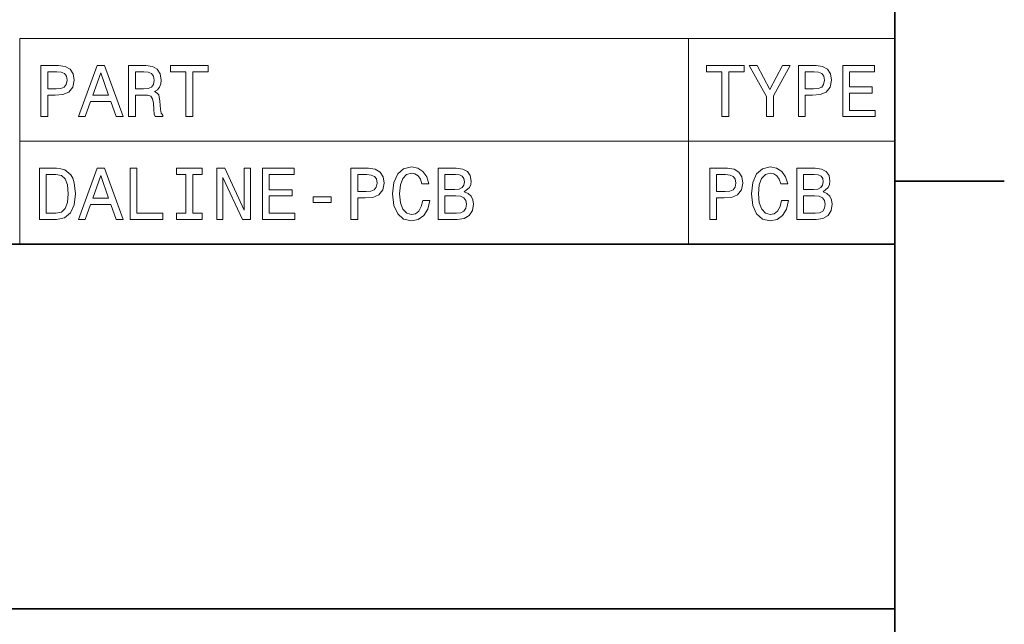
# Model space of a CAD drawing. Extents: x 0 to 420, y 0 to 297.
# Tile 14 of 16: x 350 to 418, y 44 to 85. Entities that reach past the tile are written whole.
import ezdxf

# ---------------------------------------------------------------- set-up
doc = ezdxf.new("R2010")
doc.units = 0

msp = doc.modelspace()

# ---------------------------------------------------------------- linework, layer by layer
at = {"color": 7, "lineweight": 35}
for p, q in [((410, 10), (410, 287)), ((410, 74.300003), (417.5, 74.300003)), ((220, 70), (410, 70)), ((410, 70), (410, 10)), ((220, 45), (410, 45))]:
    msp.add_line(p, q, dxfattribs=at)
at = {"color": 7, "lineweight": 13}
for p, q in [((350.008392, 84.093658), (410, 84.093658)), ((350.008392, 84.093658), (350.008392, 70)), ((395.855896, 84.093658), (395.855896, 70)), ((410, 84.093658), (410, 70)), ((350.008392, 77.046829), (410, 77.046829)), ((350.008392, 70), (410, 70))]:
    msp.add_line(p, q, dxfattribs=at)
for points in [[(351.46228, 78.73703), (351.92627, 78.73703), (351.92627, 80.214699), (352.440674, 80.214699), (352.960114, 80.239914), (353.373657, 80.416428), (353.640961, 80.759361), (353.73175, 81.228386), (353.661133, 81.662102), (353.459412, 81.979828), (353.126556, 82.171471), (352.672668, 82.23703), (351.46228, 82.23703)], [(352.54657, 81.808357), (352.849182, 81.778099), (353.071075, 81.682274), (353.202209, 81.50576), (353.247589, 81.228386), (353.197144, 80.935875), (353.060974, 80.759361), (352.82901, 80.668587), (352.511261, 80.643372), (351.92627, 80.643372), (351.92627, 81.808357)], [(354.029297, 78.73703), (354.493256, 78.73703), (354.86142, 79.765846), (356.258392, 79.765846), (356.626556, 78.73703), (357.100616, 78.73703), (355.819641, 82.242073), (355.305237, 82.242073)], [(355.022797, 80.194519), (355.562439, 81.737747), (356.102051, 80.194519)], [(357.473816, 78.73703), (357.942841, 78.73703), (357.942841, 80.214699), (358.421936, 80.214699), (358.774963, 80.19957), (358.996857, 80.12896), (359.117889, 79.962532), (359.168335, 79.664986), (359.193542, 79.21109), (359.223816, 78.913544), (359.284332, 78.73703), (359.813873, 78.73703), (359.813873, 78.832848), (359.697876, 78.97406), (359.657532, 79.236313), (359.622223, 79.801147), (359.536499, 80.219742), (359.420502, 80.350861), (359.238953, 80.446686), (359.440674, 80.572762), (359.581879, 80.749275), (359.672668, 80.971176), (359.702911, 81.238472), (359.632324, 81.662102), (359.430573, 81.979828), (359.097717, 82.171471), (358.643829, 82.23703), (357.473816, 82.23703)], [(358.512726, 81.808357), (358.820343, 81.778099), (359.037201, 81.682274), (359.17337, 81.50576), (359.218781, 81.228386), (359.168335, 80.935875), (359.032166, 80.759361), (358.800171, 80.668587), (358.482452, 80.643372), (357.942841, 80.643372), (357.942841, 81.808357)], [(361.402496, 78.73703), (361.866455, 78.73703), (361.866455, 81.8134), (362.925537, 81.8134), (362.925537, 82.23703), (360.338379, 82.23703), (360.338379, 81.8134), (361.402496, 81.8134)], [(398.141907, 78.73703), (398.605896, 78.73703), (398.605896, 81.8134), (399.664978, 81.8134), (399.664978, 82.23703), (397.077789, 82.23703), (397.077789, 81.8134), (398.141907, 81.8134)], [(401.67218, 78.73703), (401.67218, 80.154175), (402.822021, 82.242073), (402.297546, 82.242073), (401.43515, 80.582855), (400.562683, 82.242073), (400.002869, 82.242073), (401.203156, 80.123917), (401.203156, 78.73703)], [(403.381836, 78.73703), (403.845825, 78.73703), (403.845825, 80.214699), (404.360229, 80.214699), (404.879669, 80.239914), (405.293213, 80.416428), (405.560516, 80.759361), (405.651276, 81.228386), (405.580688, 81.662102), (405.378937, 81.979828), (405.046112, 82.171471), (404.592194, 82.23703), (403.381836, 82.23703)], [(404.466125, 81.808357), (404.768707, 81.778099), (404.990631, 81.682274), (405.121735, 81.50576), (405.167145, 81.228386), (405.116699, 80.935875), (404.98053, 80.759361), (404.748535, 80.668587), (404.430817, 80.643372), (403.845825, 80.643372), (403.845825, 81.808357)], [(406.422913, 78.73703), (408.641907, 78.73703), (408.641907, 79.16066), (406.886871, 79.16066), (406.886871, 80.345818), (408.450287, 80.345818), (408.450287, 80.764404), (406.886871, 80.764404), (406.886871, 81.8134), (408.601562, 81.8134), (408.601562, 82.23703), (406.422913, 82.23703)], [(352.521362, 75.190201), (351.356384, 75.190201), (351.356384, 71.690201), (352.521362, 71.690201), (353.071075, 71.801155), (353.479584, 72.139046), (353.73175, 72.688759), (353.82251, 73.440201), (353.741821, 74.206772), (353.640961, 74.509369), (353.499756, 74.751442), (353.091248, 75.079247), (352.823944, 75.159943)], [(354.029297, 71.690201), (354.493256, 71.690201), (354.86142, 72.719017), (356.258392, 72.719017), (356.626556, 71.690201), (357.100616, 71.690201), (355.819641, 75.195244), (355.305237, 75.195244)], [(357.574677, 71.690201), (359.823944, 71.690201), (359.823944, 72.113831), (358.038666, 72.113831), (358.038666, 75.190201), (357.574677, 75.190201)], [(361.402496, 72.113831), (360.756958, 72.113831), (360.756958, 71.690201), (362.511993, 71.690201), (362.511993, 72.113831), (361.866455, 72.113831), (361.866455, 74.766571), (362.511993, 74.766571), (362.511993, 75.190201), (360.756958, 75.190201), (360.756958, 74.766571), (361.402496, 74.766571)], [(363.52063, 71.690201), (363.93924, 71.690201), (363.93924, 74.559799), (365.280731, 71.690201), (365.820343, 71.690201), (365.820343, 75.190201), (365.396729, 75.190201), (365.396729, 72.320602), (364.070343, 75.190201), (363.52063, 75.190201)], [(366.64743, 71.690201), (368.866455, 71.690201), (368.866455, 72.113831), (367.11142, 72.113831), (367.11142, 73.298988), (368.674805, 73.298988), (368.674805, 73.717575), (367.11142, 73.717575), (367.11142, 74.766571), (368.826111, 74.766571), (368.826111, 75.190201), (366.64743, 75.190201)], [(372.714447, 71.690201), (373.178436, 71.690201), (373.178436, 73.16787), (373.692841, 73.16787), (374.21228, 73.193085), (374.625824, 73.369598), (374.893127, 73.712532), (374.983887, 74.181557), (374.9133, 74.615273), (374.711548, 74.932999), (374.378723, 75.124641), (373.924805, 75.190201), (372.714447, 75.190201)], [(377.631592, 72.991356), (377.530731, 72.567726), (377.364288, 72.265129), (377.132324, 72.078529), (376.859985, 72.018013), (376.532166, 72.108788), (376.274963, 72.381126), (376.103485, 72.824928), (376.048004, 73.440201), (376.103485, 74.05043), (376.269928, 74.499275), (376.52713, 74.771614), (376.859985, 74.867432), (377.102051, 74.817001), (377.308838, 74.675789), (377.470215, 74.448845), (377.581146, 74.136169), (378.060272, 74.136169), (377.908966, 74.615273), (377.646729, 74.978386), (377.288666, 75.20533), (376.859985, 75.286026), (376.325409, 75.159943), (375.916901, 74.806915), (375.654633, 74.226944), (375.563873, 73.440201), (375.654633, 72.653458), (375.916901, 72.073486), (376.325409, 71.715416), (376.859985, 71.594383), (377.32901, 71.690201), (377.707245, 71.957489), (377.974518, 72.396255), (378.115753, 72.991356)], [(380.481018, 73.581413), (380.834045, 73.873917), (380.924805, 74.070602), (380.955078, 74.312683), (380.889526, 74.690918), (380.692841, 74.963257), (380.375122, 75.129684), (379.931305, 75.190201), (378.685638, 75.190201), (378.685638, 71.690201), (380.001892, 71.690201), (380.470917, 71.760803), (380.818909, 71.967575), (381.035767, 72.295387), (381.11142, 72.739189), (381.06604, 73.036743), (380.945007, 73.283859), (380.748291, 73.465416)], [(397.309784, 71.690201), (397.773773, 71.690201), (397.773773, 73.16787), (398.288177, 73.16787), (398.807617, 73.193085), (399.221161, 73.369598), (399.488464, 73.712532), (399.579224, 74.181557), (399.508636, 74.615273), (399.306915, 74.932999), (398.97406, 75.124641), (398.520172, 75.190201), (397.309784, 75.190201)], [(402.226929, 72.991356), (402.126068, 72.567726), (401.959656, 72.265129), (401.727661, 72.078529), (401.455322, 72.018013), (401.127502, 72.108788), (400.8703, 72.381126), (400.698822, 72.824928), (400.643372, 73.440201), (400.698822, 74.05043), (400.865265, 74.499275), (401.122467, 74.771614), (401.455322, 74.867432), (401.697388, 74.817001), (401.904175, 74.675789), (402.065552, 74.448845), (402.176514, 74.136169), (402.655609, 74.136169), (402.504303, 74.615273), (402.242065, 74.978386), (401.884003, 75.20533), (401.455322, 75.286026), (400.920746, 75.159943), (400.512238, 74.806915), (400.25, 74.226944), (400.15921, 73.440201), (400.25, 72.653458), (400.512238, 72.073486), (400.920746, 71.715416), (401.455322, 71.594383), (401.924347, 71.690201), (402.302582, 71.957489), (402.569885, 72.396255), (402.71109, 72.991356)], [(405.076355, 73.581413), (405.429382, 73.873917), (405.520172, 74.070602), (405.550415, 74.312683), (405.484863, 74.690918), (405.288177, 74.963257), (404.970459, 75.129684), (404.526642, 75.190201), (403.280975, 75.190201), (403.280975, 71.690201), (404.59726, 71.690201), (405.066284, 71.760803), (405.414246, 71.967575), (405.631104, 72.295387), (405.706757, 72.739189), (405.661377, 73.036743), (405.540344, 73.283859), (405.343658, 73.465416)], [(352.486053, 74.771614), (352.869354, 74.695961), (353.131592, 74.463974), (353.287933, 74.05043), (353.338348, 73.440201), (353.282898, 72.850143), (353.126556, 72.4366), (352.859253, 72.189484), (352.486053, 72.108788), (351.825409, 72.108788), (351.825409, 74.771614)], [(355.022797, 73.14769), (355.562439, 74.690918), (356.102051, 73.14769)], [(373.798737, 74.761528), (374.101318, 74.73127), (374.323242, 74.635445), (374.454346, 74.458931), (374.499756, 74.181557), (374.44931, 73.889046), (374.313141, 73.712532), (374.081146, 73.621758), (373.763428, 73.596542), (373.178436, 73.596542), (373.178436, 74.761528)], [(379.83548, 73.737755), (379.149597, 73.737755), (379.149597, 74.771614), (379.875824, 74.771614), (380.148163, 74.741356), (380.339813, 74.650574), (380.455811, 74.494232), (380.496155, 74.262245), (380.450745, 74.030258), (380.329712, 73.868874), (380.122955, 73.768013)], [(398.394073, 74.761528), (398.696686, 74.73127), (398.918579, 74.635445), (399.049713, 74.458931), (399.095093, 74.181557), (399.044647, 73.889046), (398.908478, 73.712532), (398.676514, 73.621758), (398.358765, 73.596542), (397.773773, 73.596542), (397.773773, 74.761528)], [(404.430817, 73.737755), (403.744934, 73.737755), (403.744934, 74.771614), (404.471161, 74.771614), (404.7435, 74.741356), (404.93515, 74.650574), (405.051147, 74.494232), (405.091492, 74.262245), (405.046112, 74.030258), (404.925049, 73.868874), (404.718292, 73.768013)], [(370.132324, 72.8451), (371.352783, 72.8451), (371.352783, 73.243515), (370.132324, 73.243515)], [(379.946442, 72.108788), (379.149597, 72.108788), (379.149597, 73.314117), (379.901031, 73.314117), (380.218781, 73.278816), (380.445709, 73.172913), (380.581879, 72.991356), (380.627258, 72.729103), (380.581879, 72.451729), (380.455811, 72.260086), (380.243988, 72.144089)], [(404.541779, 72.108788), (403.744934, 72.108788), (403.744934, 73.314117), (404.496399, 73.314117), (404.814117, 73.278816), (405.041046, 73.172913), (405.177216, 72.991356), (405.222595, 72.729103), (405.177216, 72.451729), (405.051147, 72.260086), (404.839325, 72.144089)]]:
    msp.add_lwpolyline(points, close=True, dxfattribs=at)

doc.saveas('drawing.dxf')
